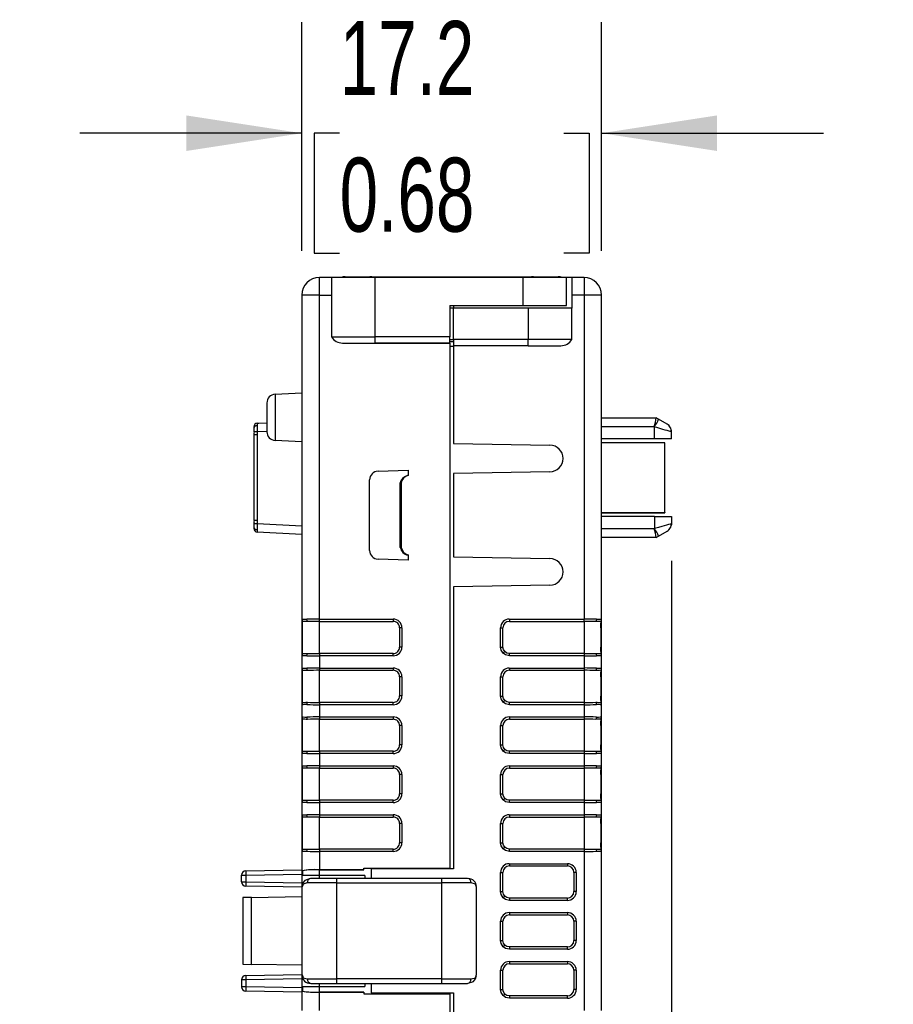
# Model space of a CAD drawing. Header units: millimetres. Extents: x 0 to 559, y 0 to 432.
# Tile 7 of 22: x 137 to 187, y 301 to 358. Entities that reach past the tile are written whole.
import ezdxf

# ---------------------------------------------------------------- set-up
doc = ezdxf.new("R2010")
doc.units = ezdxf.units.MM
doc.header["$LTSCALE"] = 2
doc.layers.add('DIMENSIONS', color=140, linetype='Continuous', lineweight=25)
doc.styles.add('SLDTEXTSTYLE0', font='TXT', dxfattribs={"width": 0.7})
doc.dimstyles.new('SLDDIMSTYLE0', dxfattribs={"dimtxt": 4.316016, "dimasz": 6.604, "dimexe": 0, "dimexo": 0.0625, "dimgap": 1.079004, "dimtad": 0, "dimtih": 1, "dimtoh": 1, "dimdec": 1, "dimrnd": 1e-09, "dimzin": 12, "dimdsep": 46, "dimtxsty": 'SLDTEXTSTYLE0', "dimsah": 1, "dimcen": 0.09, "dimadec": 0, "dimazin": 3, "dimtfac": 1, "dimtdec": 1, "dimtmove": 0, "dimatfit": 0, "dimfxl": 0, "dimfrac": 2, "dimtolj": 1, "dimtzin": 12, "dimarcsym": 0})

# ---------------------------------------------------------------- blocks, each defined once
blk = doc.blocks.new('_D_4')
at = {"layer": 'DIMENSIONS'}
for p, q in [((153.14, 344.632), (153.14, 357.706)), ((170.29, 344.632), (170.29, 357.706)), ((153.14, 351.356), (140.44, 351.356)), ((155.302, 351.356), (153.853, 351.356)), ((153.853, 351.356), (153.853, 344.496)), ((168.128, 351.356), (169.577, 351.356)), ((169.577, 351.356), (169.577, 344.496)), ((170.29, 351.356), (182.99, 351.356)), ((153.853, 344.496), (155.302, 344.496)), ((169.577, 344.496), (168.128, 344.496))]:
    blk.add_line(p, q, dxfattribs=at)
for points in [[(153.14, 351.356), (146.536, 352.372), (146.536, 350.34)], [(170.29, 351.356), (176.894, 350.34), (176.894, 352.372)]]:
    blk.add_solid(points, dxfattribs=at)
at = {"layer": 'DIMENSIONS', "char_height": 4.2333, "attachment_point": 1, "style": 'SLDTEXTSTYLE0'}
for s, insert in [('17.2', (155.302, 357.779)), ('0.68', (155.302, 349.953))]:
    blk.add_mtext(s, dxfattribs=dict(at, insert=insert))
blk = doc.blocks.new('_D_5')
at = {"layer": 'DIMENSIONS'}
for p, q in [((174.29, 326.875), (174.29, 246.048)), ((149.69, 299.957), (149.69, 246.048)), ((149.69, 252.398), (136.99, 252.398)), ((155.577, 252.398), (154.128, 252.398)), ((154.128, 252.398), (154.128, 245.538)), ((168.403, 252.398), (169.852, 252.398)), ((169.852, 252.398), (169.852, 245.538)), ((174.29, 252.398), (186.99, 252.398)), ((154.128, 245.538), (155.577, 245.538)), ((169.852, 245.538), (168.403, 245.538))]:
    blk.add_line(p, q, dxfattribs=at)
for points in [[(149.69, 252.398), (143.086, 253.414), (143.086, 251.382)], [(174.29, 252.398), (180.894, 251.382), (180.894, 253.414)]]:
    blk.add_solid(points, dxfattribs=at)
at = {"layer": 'DIMENSIONS', "char_height": 4.2333, "attachment_point": 1, "style": 'SLDTEXTSTYLE0'}
for s, insert in [('24.6', (155.577, 258.821)), ('0.97', (155.577, 250.995))]:
    blk.add_mtext(s, dxfattribs=dict(at, insert=insert))

msp = doc.modelspace()

# ---------------------------------------------------------------- linework, layer by layer
for p, q in [((154.14, 342.092), (154.14, 343.092)), ((154.84, 343.092), (154.14, 343.092)), ((154.84, 343.092), (154.84, 339.692)), ((157.34, 343.092), (154.84, 343.092)), ((155.615, 343.142), (157.14, 343.142)), ((157.14, 343.142), (166.29, 343.142)), ((157.14, 343.142), (157.14, 343.092)), ((157.34, 339.692), (157.34, 343.092)), ((165.79, 343.092), (157.34, 343.092)), ((165.79, 343.092), (165.79, 341.492)), ((168.29, 343.092), (165.79, 343.092)), ((166.29, 343.142), (167.815, 343.142)), ((166.29, 343.092), (166.29, 343.142)), ((168.29, 341.492), (168.29, 343.092)), ((168.59, 343.092), (168.29, 343.092)), ((169.29, 343.092), (168.59, 343.092)), ((168.59, 343.092), (168.59, 342.092)), ((169.29, 343.092), (169.29, 342.092)), ((153.14, 342.092), (153.14, 323.542)), ((154.14, 342.092), (153.14, 342.092)), ((154.14, 323.542), (154.14, 342.092)), ((154.14, 342.092), (154.84, 342.092)), ((168.59, 342.092), (168.59, 341.342)), ((169.29, 342.092), (168.59, 342.092)), ((169.29, 342.092), (169.29, 323.542)), ((170.29, 342.092), (169.29, 342.092)), ((170.29, 323.542), (170.29, 342.092)), ((161.615, 341.492), (165.79, 341.492)), ((161.615, 341.492), (161.615, 339.692)), ((161.815, 341.342), (161.615, 341.342)), ((161.815, 341.492), (161.815, 341.342)), ((161.815, 339.542), (161.815, 341.342)), ((166.09, 341.342), (161.815, 341.342)), ((165.79, 341.492), (168.29, 341.492)), ((166.09, 341.342), (166.09, 339.542)), ((168.59, 341.342), (166.09, 341.342)), ((168.59, 339.542), (168.59, 341.342)), ((154.84, 339.692), (157.34, 339.692)), ((155.465, 339.342), (157.34, 339.342)), ((161.615, 339.692), (157.34, 339.692)), ((157.34, 339.342), (157.34, 339.692)), ((157.34, 339.342), (161.615, 339.342)), ((161.615, 339.342), (157.34, 339.342)), ((161.615, 339.342), (161.615, 339.692)), ((161.615, 339.542), (161.815, 339.542)), ((161.615, 339.442), (161.815, 339.442)), ((161.615, 339.342), (161.615, 309.292)), ((166.09, 339.542), (161.815, 339.542)), ((161.815, 339.542), (161.815, 339.192)), ((168.59, 339.542), (166.09, 339.542)), ((166.09, 339.192), (166.09, 339.542)), ((161.815, 339.151), (161.615, 339.151)), ((166.09, 339.192), (161.815, 339.192)), ((161.815, 339.192), (161.815, 333.601)), ((166.09, 339.192), (167.965, 339.192)), ((151.614, 336.412), (153.14, 336.492)), ((151.614, 336.412), (151.614, 333.772)), ((151.14, 335.912), (151.14, 334.271)), ((170.29, 335.065), (173.424, 335.065)), ((173.557, 334.987), (173.424, 335.064)), ((174.04, 334.709), (173.557, 334.987)), ((150.39, 334.556), (150.39, 334.468)), ((150.39, 334.556), (150.39, 334.528)), ((150.39, 334.468), (150.39, 334.256)), ((150.39, 334.423), (150.39, 334.256)), ((150.403, 334.256), (150.39, 334.256)), ((150.58, 334.755), (151.14, 334.785)), ((151.14, 334.285), (150.58, 334.256)), ((150.58, 334.256), (150.586, 334.098)), ((150.586, 334.756), (150.682, 334.761)), ((170.29, 334.565), (173.307, 334.565)), ((173.307, 334.565), (173.325, 334.554)), ((173.325, 333.865), (173.325, 334.554)), ((174.255, 334.286), (174.29, 334.276)), ((174.29, 333.865), (174.29, 334.276)), ((150.397, 334.098), (150.397, 329.181)), ((150.586, 334.098), (150.397, 334.098)), ((150.586, 334.098), (150.586, 329.181)), ((153.14, 333.692), (151.614, 333.772)), ((173.325, 333.865), (170.29, 333.865)), ((174.29, 333.865), (173.325, 333.865)), ((161.815, 333.601), (167.34, 333.505)), ((173.92, 333.633), (170.29, 333.633)), ((173.92, 329.646), (173.92, 333.633)), ((157.498, 332.008), (159.215, 332.068)), ((159.215, 332.068), (159.215, 331.755)), ((167.34, 331.978), (161.815, 331.882)), ((157.015, 327.474), (157.015, 331.509)), ((161.815, 331.882), (161.815, 327.101)), ((158.774, 331.334), (158.829, 331.335)), ((158.774, 327.649), (158.774, 331.334)), ((158.829, 331.335), (158.829, 327.648)), ((150.586, 329.181), (150.397, 329.181)), ((150.586, 329.181), (150.58, 329.023)), ((170.29, 329.646), (173.92, 329.646)), ((170.29, 329.633), (173.92, 329.633)), ((173.325, 329.415), (170.29, 329.415)), ((173.325, 329.415), (173.325, 328.725)), ((173.325, 329.415), (174.29, 329.415)), ((173.92, 329.646), (173.92, 329.633)), ((174.29, 329.415), (174.29, 329.003)), ((150.4, 329.073), (150.39, 329.023)), ((150.39, 329.023), (150.39, 328.811)), ((150.39, 329.023), (150.39, 328.838)), ((150.39, 328.838), (150.39, 328.723)), ((150.39, 328.811), (150.39, 328.723)), ((150.58, 329.023), (153.14, 328.889)), ((173.307, 328.715), (170.29, 328.715)), ((173.307, 328.715), (173.325, 328.725)), ((153.14, 328.39), (150.58, 328.524)), ((173.424, 328.215), (170.29, 328.215)), ((173.424, 328.215), (173.557, 328.292)), ((173.557, 328.292), (174.04, 328.57)), ((158.829, 327.648), (158.774, 327.649)), ((159.215, 326.915), (157.498, 326.975)), ((159.215, 327.228), (159.215, 326.915)), ((161.815, 327.101), (167.34, 327.005)), ((167.34, 325.478), (161.815, 325.382)), ((161.815, 325.382), (161.815, 309.242)), ((153.14, 323.542), (153.14, 323.043)), ((154.14, 323.542), (158.365, 323.542)), ((158.365, 323.542), (158.365, 323.41)), ((165.014, 323.542), (169.29, 323.542)), ((165.014, 323.542), (165.014, 323.41)), ((169.29, 323.41), (169.29, 323.542)), ((170.29, 323.043), (170.29, 323.542)), ((153.178, 323.043), (153.14, 323.043)), ((153.14, 323.043), (153.14, 321.94)), ((153.178, 321.573), (153.178, 323.41)), ((154.14, 323.41), (158.365, 323.41)), ((154.14, 321.573), (154.14, 323.41)), ((158.865, 323.042), (158.732, 323.042)), ((158.732, 323.042), (158.732, 321.941)), ((158.865, 323.042), (158.865, 321.941)), ((164.514, 321.94), (164.514, 323.043)), ((164.514, 323.043), (164.647, 323.043)), ((164.647, 321.94), (164.647, 323.043)), ((165.014, 323.41), (169.29, 323.41)), ((169.29, 323.41), (169.29, 321.573)), ((170.252, 323.41), (170.252, 321.573)), ((170.252, 323.043), (170.252, 323.302)), ((170.252, 323.043), (170.29, 323.043)), ((170.29, 321.94), (170.29, 323.043)), ((153.178, 321.94), (153.14, 321.94)), ((153.14, 321.94), (153.14, 321.441)), ((158.865, 321.941), (158.732, 321.941)), ((164.514, 321.94), (164.647, 321.94)), ((170.252, 321.94), (170.29, 321.94)), ((170.252, 321.681), (170.252, 321.94)), ((170.29, 321.441), (170.29, 321.94)), ((153.14, 321.441), (153.14, 320.742)), ((154.14, 321.573), (154.14, 321.441)), ((158.365, 321.573), (154.14, 321.573)), ((154.14, 321.441), (154.14, 320.742)), ((158.365, 321.441), (154.14, 321.441)), ((158.365, 321.441), (158.365, 321.573)), ((164.661, 321.587), (164.754, 321.681)), ((165.014, 321.441), (165.014, 321.573)), ((169.29, 321.573), (165.014, 321.573)), ((169.29, 321.441), (165.014, 321.441)), ((169.29, 321.441), (169.29, 320.742)), ((170.29, 320.742), (170.29, 321.441)), ((153.14, 320.742), (153.14, 320.243)), ((154.14, 320.742), (158.365, 320.742)), ((154.14, 320.742), (154.14, 320.61)), ((158.365, 320.742), (158.365, 320.61)), ((165.014, 320.742), (169.29, 320.742)), ((165.014, 320.742), (165.014, 320.61)), ((169.29, 320.742), (169.29, 320.61)), ((170.29, 320.243), (170.29, 320.742)), ((153.178, 320.243), (153.14, 320.243)), ((153.14, 320.243), (153.14, 319.14)), ((153.178, 318.773), (153.178, 320.61)), ((154.14, 320.61), (158.365, 320.61)), ((154.14, 318.773), (154.14, 320.61)), ((158.865, 320.242), (158.732, 320.242)), ((158.732, 320.242), (158.732, 319.141)), ((158.865, 320.242), (158.865, 319.141)), ((164.514, 319.14), (164.514, 320.243)), ((164.514, 320.243), (164.647, 320.243)), ((164.647, 319.14), (164.647, 320.243)), ((165.014, 320.61), (169.29, 320.61)), ((169.29, 320.61), (169.29, 318.773)), ((170.252, 320.61), (170.252, 318.773)), ((170.252, 320.243), (170.252, 320.502)), ((170.252, 320.243), (170.29, 320.243)), ((170.29, 319.14), (170.29, 320.243)), ((153.178, 319.14), (153.14, 319.14)), ((153.14, 319.14), (153.14, 318.641)), ((158.865, 319.141), (158.732, 319.141)), ((164.514, 319.14), (164.647, 319.14)), ((170.252, 319.14), (170.29, 319.14)), ((170.252, 318.881), (170.252, 319.14)), ((170.29, 318.641), (170.29, 319.14)), ((153.14, 318.641), (153.14, 317.942)), ((154.14, 318.773), (154.14, 318.641)), ((158.365, 318.773), (154.14, 318.773)), ((154.14, 318.641), (154.14, 317.942)), ((158.365, 318.641), (154.14, 318.641)), ((158.365, 318.641), (158.365, 318.773)), ((164.661, 318.787), (164.754, 318.881)), ((165.014, 318.641), (165.014, 318.773)), ((169.29, 318.773), (165.014, 318.773)), ((169.29, 318.641), (165.014, 318.641)), ((169.29, 318.641), (169.29, 317.942)), ((170.29, 317.942), (170.29, 318.641)), ((153.14, 317.942), (153.14, 317.443)), ((154.14, 317.942), (158.365, 317.942)), ((154.14, 317.942), (154.14, 317.81)), ((158.365, 317.942), (158.365, 317.81)), ((165.014, 317.942), (169.29, 317.942)), ((165.014, 317.942), (165.014, 317.81)), ((169.29, 317.942), (169.29, 317.81)), ((170.29, 317.443), (170.29, 317.942)), ((153.178, 317.443), (153.14, 317.443)), ((153.14, 317.443), (153.14, 316.34)), ((153.178, 315.973), (153.178, 317.81)), ((154.14, 317.81), (158.365, 317.81)), ((154.14, 315.973), (154.14, 317.81)), ((158.865, 317.442), (158.732, 317.442)), ((158.732, 317.442), (158.732, 316.341)), ((158.865, 317.442), (158.865, 316.341)), ((164.514, 316.34), (164.514, 317.443)), ((164.514, 317.443), (164.647, 317.443)), ((164.647, 316.34), (164.647, 317.443)), ((165.014, 317.81), (169.29, 317.81)), ((169.29, 317.81), (169.29, 315.973)), ((170.252, 317.81), (170.252, 315.973)), ((170.252, 317.443), (170.252, 317.702)), ((170.252, 317.443), (170.29, 317.443)), ((170.29, 316.34), (170.29, 317.443)), ((153.178, 316.34), (153.14, 316.34)), ((153.14, 316.34), (153.14, 315.841)), ((158.865, 316.341), (158.732, 316.341)), ((164.514, 316.34), (164.647, 316.34)), ((170.252, 316.34), (170.29, 316.34)), ((170.252, 316.081), (170.252, 316.34)), ((170.29, 315.841), (170.29, 316.34)), ((153.14, 315.841), (153.14, 315.142)), ((154.14, 315.973), (154.14, 315.841)), ((158.365, 315.973), (154.14, 315.973)), ((154.14, 315.841), (154.14, 315.142)), ((158.365, 315.841), (154.14, 315.841)), ((158.365, 315.841), (158.365, 315.973)), ((164.661, 315.987), (164.754, 316.081)), ((165.014, 315.841), (165.014, 315.973)), ((169.29, 315.973), (165.014, 315.973)), ((169.29, 315.841), (165.014, 315.841)), ((169.29, 315.841), (169.29, 315.142)), ((170.29, 315.142), (170.29, 315.841)), ((153.14, 315.142), (153.14, 314.643)), ((154.14, 315.142), (158.365, 315.142)), ((154.14, 315.142), (154.14, 315.01)), ((158.365, 315.142), (158.365, 315.01)), ((165.014, 315.142), (169.29, 315.142)), ((165.014, 315.142), (165.014, 315.01)), ((169.29, 315.142), (169.29, 315.01)), ((170.29, 314.643), (170.29, 315.142)), ((153.178, 314.643), (153.14, 314.643)), ((153.14, 314.643), (153.14, 313.54)), ((153.178, 313.173), (153.178, 315.01)), ((154.14, 315.01), (158.365, 315.01)), ((154.14, 313.173), (154.14, 315.01)), ((158.865, 314.642), (158.732, 314.642)), ((158.732, 314.642), (158.732, 313.541)), ((158.865, 314.642), (158.865, 313.541)), ((164.514, 313.54), (164.514, 314.643)), ((164.514, 314.643), (164.647, 314.643)), ((164.647, 313.54), (164.647, 314.643)), ((165.014, 315.01), (169.29, 315.01)), ((169.29, 315.01), (169.29, 313.173)), ((170.252, 315.01), (170.252, 313.173)), ((170.252, 314.643), (170.252, 314.902)), ((170.252, 314.643), (170.29, 314.643)), ((170.29, 313.54), (170.29, 314.643)), ((153.178, 313.54), (153.14, 313.54)), ((153.14, 313.54), (153.14, 313.041)), ((158.865, 313.541), (158.732, 313.541)), ((164.514, 313.54), (164.647, 313.54)), ((170.252, 313.54), (170.29, 313.54)), ((170.252, 313.281), (170.252, 313.54)), ((170.29, 313.041), (170.29, 313.54)), ((153.14, 313.041), (153.14, 312.342)), ((154.14, 313.173), (154.14, 313.041)), ((158.365, 313.173), (154.14, 313.173)), ((154.14, 313.041), (154.14, 312.342)), ((158.365, 313.041), (154.14, 313.041)), ((158.365, 313.041), (158.365, 313.173)), ((164.661, 313.187), (164.754, 313.281)), ((165.014, 313.041), (165.014, 313.173)), ((169.29, 313.173), (165.014, 313.173)), ((169.29, 313.041), (165.014, 313.041)), ((169.29, 313.041), (169.29, 312.342)), ((170.29, 312.342), (170.29, 313.041)), ((153.14, 312.342), (153.14, 311.843)), ((154.14, 312.342), (158.365, 312.342)), ((154.14, 312.342), (154.14, 312.21)), ((158.365, 312.342), (158.365, 312.21)), ((165.014, 312.342), (169.29, 312.342)), ((165.014, 312.342), (165.014, 312.21)), ((169.29, 312.342), (169.29, 312.21)), ((170.29, 311.843), (170.29, 312.342)), ((153.178, 311.843), (153.14, 311.843)), ((153.14, 311.843), (153.14, 310.74)), ((153.178, 310.373), (153.178, 312.21)), ((154.14, 312.21), (158.365, 312.21)), ((154.14, 310.373), (154.14, 312.21)), ((158.865, 311.842), (158.732, 311.842)), ((158.732, 311.842), (158.732, 310.741)), ((158.865, 311.842), (158.865, 310.741)), ((164.514, 310.74), (164.514, 311.843)), ((164.514, 311.843), (164.647, 311.843)), ((164.647, 310.74), (164.647, 311.843)), ((165.014, 312.21), (169.29, 312.21)), ((169.29, 312.21), (169.29, 310.373)), ((170.252, 312.21), (170.252, 310.373)), ((170.252, 311.843), (170.252, 312.102)), ((170.252, 311.843), (170.29, 311.843)), ((170.29, 310.74), (170.29, 311.843)), ((153.178, 310.74), (153.14, 310.74)), ((153.14, 310.74), (153.14, 310.241)), ((158.865, 310.741), (158.732, 310.741)), ((164.514, 310.74), (164.647, 310.74)), ((170.252, 310.74), (170.29, 310.74)), ((170.252, 310.481), (170.252, 310.74)), ((170.29, 310.241), (170.29, 310.74)), ((153.14, 310.241), (153.14, 309.139)), ((154.14, 310.373), (154.14, 310.241)), ((158.365, 310.373), (154.14, 310.373)), ((154.14, 310.241), (154.14, 309.192)), ((158.365, 310.241), (154.14, 310.241)), ((158.365, 310.241), (158.365, 310.373)), ((164.661, 310.387), (164.754, 310.481)), ((165.014, 310.241), (165.014, 310.373)), ((169.29, 310.373), (165.014, 310.373)), ((169.29, 310.241), (165.014, 310.241)), ((169.29, 310.241), (169.29, 301.142)), ((170.29, 301.142), (170.29, 310.241)), ((165.014, 309.542), (168.34, 309.542)), ((165.014, 309.542), (165.014, 309.41)), ((168.34, 309.542), (168.34, 309.41)), ((149.69, 308.497), (149.69, 308.886)), ((149.69, 308.886), (149.936, 308.886)), ((149.936, 309.136), (153.14, 309.192)), ((149.936, 308.886), (153.14, 308.942)), ((149.936, 308.886), (149.936, 308.497)), ((153.14, 309.139), (153.14, 309.115)), ((153.14, 309.115), (153.178, 309.115)), ((153.14, 309.115), (153.14, 308.865)), ((153.178, 309.139), (153.178, 308.867)), ((156.69, 309.192), (154.14, 309.192)), ((154.14, 309.19), (156.69, 309.19)), ((154.14, 308.867), (154.14, 309.19)), ((156.69, 309.192), (156.69, 309.292)), ((156.69, 309.292), (161.615, 309.292)), ((156.69, 309.19), (156.69, 309.192)), ((157.115, 309.242), (157.115, 308.692)), ((161.815, 309.242), (157.115, 309.242)), ((164.514, 307.94), (164.514, 309.043)), ((164.514, 309.043), (164.647, 309.043)), ((164.647, 307.94), (164.647, 309.043)), ((165.014, 309.41), (168.34, 309.41)), ((168.84, 309.042), (168.707, 309.042)), ((168.707, 309.042), (168.707, 307.941)), ((168.84, 309.042), (168.84, 307.941)), ((149.69, 308.497), (149.936, 308.497)), ((149.936, 308.497), (153.14, 308.441)), ((154.14, 308.867), (153.14, 308.867)), ((153.14, 308.867), (153.14, 308.17)), ((155.14, 308.442), (153.45, 308.442)), ((155.14, 308.692), (153.662, 308.692)), ((156.74, 308.867), (154.14, 308.867)), ((154.14, 308.692), (154.14, 308.867)), ((155.14, 308.442), (155.14, 308.692)), ((161.14, 308.692), (155.14, 308.692)), ((155.14, 302.942), (155.14, 308.442)), ((155.14, 308.442), (161.14, 308.442)), ((156.74, 308.867), (156.74, 308.692)), ((161.14, 308.692), (161.14, 308.442)), ((162.618, 308.692), (161.14, 308.692)), ((162.83, 308.442), (161.14, 308.442)), ((161.14, 308.442), (161.14, 302.942)), ((153.14, 308.192), (149.936, 308.247)), ((153.168, 308.253), (153.14, 308.17)), ((153.14, 308.17), (153.14, 303.213)), ((163.14, 308.17), (163.112, 308.251)), ((163.14, 303.213), (163.14, 308.17)), ((164.514, 307.94), (164.647, 307.94)), ((168.84, 307.941), (168.707, 307.941)), ((150.26, 307.61), (149.76, 307.601)), ((149.76, 307.601), (149.76, 303.782)), ((150.26, 307.61), (153.14, 307.66)), ((150.26, 303.773), (150.26, 307.61)), ((164.661, 307.587), (164.754, 307.681)), ((165.014, 307.573), (165.014, 307.441)), ((168.34, 307.573), (165.014, 307.573)), ((168.34, 307.441), (165.014, 307.441)), ((168.34, 307.441), (168.34, 307.573)), ((165.014, 306.742), (168.34, 306.742)), ((165.014, 306.742), (165.014, 306.61)), ((168.34, 306.742), (168.34, 306.61)), ((164.514, 305.14), (164.514, 306.243)), ((164.514, 306.243), (164.647, 306.243)), ((164.647, 305.14), (164.647, 306.243)), ((165.014, 306.61), (168.34, 306.61)), ((168.84, 306.242), (168.707, 306.242)), ((168.707, 306.242), (168.707, 305.141)), ((168.84, 306.242), (168.84, 305.141)), ((164.514, 305.14), (164.647, 305.14)), ((168.84, 305.141), (168.707, 305.141)), ((164.661, 304.787), (164.754, 304.881)), ((165.014, 304.773), (165.014, 304.641)), ((168.34, 304.773), (165.014, 304.773)), ((168.34, 304.641), (165.014, 304.641)), ((168.34, 304.641), (168.34, 304.773)), ((165.014, 303.942), (168.34, 303.942)), ((165.014, 303.942), (165.014, 303.81)), ((165.014, 303.81), (168.34, 303.81)), ((168.34, 303.942), (168.34, 303.81)), ((149.76, 303.782), (150.26, 303.773)), ((153.14, 303.723), (150.26, 303.773)), ((164.514, 302.34), (164.514, 303.443)), ((164.514, 303.443), (164.647, 303.443)), ((164.647, 302.34), (164.647, 303.443)), ((168.84, 303.442), (168.707, 303.442)), ((168.707, 303.442), (168.707, 302.341)), ((168.84, 303.442), (168.84, 302.341)), ((149.69, 302.886), (149.69, 302.497)), ((149.936, 302.886), (149.69, 302.886)), ((149.936, 303.136), (153.14, 303.192)), ((153.14, 302.942), (149.936, 302.886)), ((149.936, 302.886), (149.936, 302.497)), ((153.14, 303.213), (153.168, 303.132)), ((153.14, 303.213), (153.14, 302.517)), ((153.45, 302.942), (155.14, 302.942)), ((153.662, 302.692), (155.14, 302.692)), ((154.14, 302.517), (154.14, 302.692)), ((155.14, 302.692), (155.14, 302.942)), ((161.14, 302.942), (155.14, 302.942)), ((155.14, 302.692), (161.14, 302.692)), ((156.74, 302.692), (156.74, 302.517)), ((157.115, 302.692), (157.115, 302.142)), ((161.14, 302.942), (162.83, 302.942)), ((161.14, 302.942), (161.14, 302.692)), ((161.14, 302.692), (162.618, 302.692)), ((163.112, 303.13), (163.14, 303.213)), ((149.936, 302.497), (149.69, 302.497)), ((153.14, 302.441), (149.936, 302.497)), ((153.14, 302.192), (149.936, 302.247)), ((153.14, 302.518), (153.14, 302.268)), ((153.14, 302.517), (154.14, 302.517)), ((153.14, 302.268), (153.14, 302.244)), ((153.178, 302.268), (153.14, 302.268)), ((153.14, 302.244), (153.14, 301.142)), ((153.178, 302.517), (153.178, 302.244)), ((154.14, 302.517), (156.74, 302.517)), ((154.14, 302.194), (154.14, 302.517)), ((156.69, 302.194), (154.14, 302.194)), ((154.14, 301.142), (154.14, 302.192)), ((154.14, 302.192), (156.69, 302.192)), ((156.69, 302.192), (156.69, 302.194)), ((156.69, 302.192), (156.69, 302.092)), ((157.115, 302.142), (161.815, 302.142)), ((161.815, 302.142), (161.815, 289.601)), ((164.514, 302.34), (164.647, 302.34)), ((168.84, 302.341), (168.707, 302.341)), ((156.69, 302.092), (161.615, 302.092)), ((161.615, 302.092), (161.615, 280.582)), ((164.661, 301.987), (164.754, 302.081)), ((165.014, 301.973), (165.014, 301.841)), ((168.34, 301.973), (165.014, 301.973)), ((168.34, 301.841), (165.014, 301.841)), ((168.34, 301.841), (168.34, 301.973))]:
    msp.add_line(p, q)
at = {"flags": 128}
for points in [[(150.58, 334.256), (150.509, 334.256), (150.445, 334.256), (150.403, 334.256)], [(174.29, 334.276), (174.286, 334.341), (174.281, 334.37)], [(159.215, 331.774), (159.025, 331.688), (158.893, 331.587), (158.804, 331.463), (158.782, 331.398), (158.774, 331.334)], [(150.39, 329.023), (150.403, 329.023), (150.445, 329.023), (150.509, 329.023), (150.58, 329.023)], [(174.29, 329.003), (174.221, 328.983), (174.133, 328.958), (174.009, 328.922), (173.747, 328.845), (173.555, 328.791), (173.325, 328.725)], [(174.29, 329.003), (174.286, 328.938), (174.281, 328.909)], [(153.14, 323.542), (153.212, 323.54), (153.304, 323.538), (153.433, 323.535)], [(153.46, 323.402), (153.439, 323.468), (153.433, 323.535)], [(154.14, 323.41), (154.14, 323.425), (154.14, 323.44), (154.14, 323.457), (154.14, 323.473), (154.14, 323.49), (154.14, 323.507), (154.14, 323.525), (154.14, 323.542)], [(169.997, 323.535), (169.991, 323.468), (169.971, 323.402)], [(169.997, 323.535), (170.126, 323.538), (170.218, 323.54), (170.29, 323.542)], [(164.661, 321.587), (164.544, 321.77), (164.514, 321.94)], [(164.754, 321.681), (164.675, 321.8), (164.647, 321.94)], [(153.433, 321.448), (153.304, 321.445), (153.212, 321.443), (153.14, 321.441)], [(153.433, 321.448), (153.439, 321.515), (153.46, 321.581)], [(165.014, 321.441), (164.802, 321.488), (164.661, 321.587)], [(165.014, 321.573), (164.874, 321.601), (164.754, 321.681)], [(169.29, 321.573), (169.29, 321.558), (169.29, 321.543), (169.29, 321.526), (169.29, 321.51), (169.29, 321.493), (169.29, 321.476), (169.29, 321.458), (169.29, 321.441)], [(169.97, 321.581), (169.991, 321.515), (169.997, 321.448)], [(170.29, 321.441), (170.218, 321.443), (170.126, 321.445), (169.997, 321.448)], [(153.14, 320.742), (153.212, 320.74), (153.304, 320.738), (153.433, 320.735)], [(153.46, 320.602), (153.439, 320.668), (153.433, 320.735)], [(169.997, 320.735), (169.991, 320.668), (169.971, 320.602)], [(169.997, 320.735), (170.126, 320.738), (170.218, 320.74), (170.29, 320.742)], [(164.661, 318.787), (164.544, 318.97), (164.514, 319.14)], [(164.754, 318.881), (164.675, 319), (164.647, 319.14)], [(153.433, 318.648), (153.304, 318.645), (153.212, 318.643), (153.14, 318.641)], [(153.433, 318.648), (153.439, 318.715), (153.46, 318.781)], [(165.014, 318.641), (164.802, 318.688), (164.661, 318.787)], [(165.014, 318.773), (164.874, 318.801), (164.754, 318.881)], [(169.29, 318.773), (169.29, 318.758), (169.29, 318.743), (169.29, 318.726), (169.29, 318.71), (169.29, 318.693), (169.29, 318.676), (169.29, 318.658), (169.29, 318.641)], [(169.97, 318.781), (169.991, 318.715), (169.997, 318.648)], [(170.29, 318.641), (170.218, 318.643), (170.126, 318.645), (169.997, 318.648)], [(153.14, 317.942), (153.212, 317.94), (153.304, 317.938), (153.433, 317.935)], [(153.46, 317.802), (153.439, 317.868), (153.433, 317.935)], [(169.997, 317.935), (169.991, 317.868), (169.971, 317.802)], [(169.997, 317.935), (170.126, 317.938), (170.218, 317.94), (170.29, 317.942)], [(164.661, 315.987), (164.544, 316.17), (164.514, 316.34)], [(164.754, 316.081), (164.675, 316.2), (164.647, 316.34)], [(153.433, 315.848), (153.304, 315.845), (153.212, 315.843), (153.14, 315.841)], [(153.433, 315.848), (153.439, 315.915), (153.46, 315.981)], [(165.014, 315.841), (164.802, 315.888), (164.661, 315.987)], [(165.014, 315.973), (164.874, 316.001), (164.754, 316.081)], [(169.29, 315.973), (169.29, 315.958), (169.29, 315.943), (169.29, 315.926), (169.29, 315.91), (169.29, 315.893), (169.29, 315.876), (169.29, 315.858), (169.29, 315.841)], [(169.97, 315.981), (169.991, 315.915), (169.997, 315.848)], [(170.29, 315.841), (170.218, 315.843), (170.126, 315.845), (169.997, 315.848)], [(153.14, 315.142), (153.212, 315.14), (153.304, 315.138), (153.433, 315.135)], [(153.46, 315.002), (153.439, 315.068), (153.433, 315.135)], [(169.997, 315.135), (169.991, 315.068), (169.971, 315.002)], [(169.997, 315.135), (170.126, 315.138), (170.218, 315.14), (170.29, 315.142)], [(164.661, 313.187), (164.544, 313.37), (164.514, 313.54)], [(164.754, 313.281), (164.675, 313.4), (164.647, 313.54)], [(153.433, 313.048), (153.304, 313.045), (153.212, 313.043), (153.14, 313.041)], [(153.433, 313.048), (153.439, 313.115), (153.46, 313.181)], [(165.014, 313.041), (164.802, 313.088), (164.661, 313.187)], [(165.014, 313.173), (164.874, 313.201), (164.754, 313.281)], [(169.29, 313.173), (169.29, 313.158), (169.29, 313.143), (169.29, 313.126), (169.29, 313.11), (169.29, 313.093), (169.29, 313.076), (169.29, 313.058), (169.29, 313.041)], [(169.97, 313.181), (169.991, 313.115), (169.997, 313.048)], [(170.29, 313.041), (170.218, 313.043), (170.126, 313.045), (169.997, 313.048)], [(153.14, 312.342), (153.212, 312.34), (153.304, 312.338), (153.433, 312.335)], [(153.46, 312.202), (153.439, 312.268), (153.433, 312.335)], [(169.997, 312.335), (169.991, 312.268), (169.971, 312.202)], [(169.997, 312.335), (170.126, 312.338), (170.218, 312.34), (170.29, 312.342)], [(164.661, 310.387), (164.544, 310.57), (164.514, 310.74)], [(164.754, 310.481), (164.675, 310.6), (164.647, 310.74)], [(153.433, 310.248), (153.304, 310.245), (153.212, 310.243), (153.14, 310.241)], [(153.433, 310.248), (153.439, 310.315), (153.46, 310.381)], [(165.014, 310.241), (164.802, 310.288), (164.661, 310.387)], [(165.014, 310.373), (164.874, 310.401), (164.754, 310.481)], [(169.29, 310.373), (169.29, 310.358), (169.29, 310.343), (169.29, 310.326), (169.29, 310.31), (169.29, 310.293), (169.29, 310.276), (169.29, 310.258), (169.29, 310.241)], [(169.97, 310.381), (169.991, 310.315), (169.997, 310.248)], [(170.29, 310.241), (170.218, 310.243), (170.126, 310.245), (169.997, 310.248)], [(153.623, 308.687), (153.313, 308.585), (153.194, 308.437), (153.144, 308.236)], [(153.45, 308.442), (153.209, 308.374), (153.168, 308.253)], [(163.112, 308.251), (163.071, 308.374), (162.83, 308.442)], [(164.661, 307.587), (164.544, 307.77), (164.514, 307.94)], [(164.754, 307.681), (164.675, 307.8), (164.647, 307.94)], [(165.014, 307.441), (164.802, 307.488), (164.661, 307.587)], [(165.014, 307.573), (164.874, 307.601), (164.754, 307.681)], [(164.661, 304.787), (164.544, 304.97), (164.514, 305.14)], [(164.754, 304.881), (164.675, 305), (164.647, 305.14)], [(165.014, 304.641), (164.802, 304.688), (164.661, 304.787)], [(165.014, 304.773), (164.874, 304.801), (164.754, 304.881)], [(153.168, 303.132), (153.209, 303.009), (153.45, 302.942)], [(162.657, 302.696), (162.967, 302.798), (163.086, 302.946), (163.136, 303.147)], [(162.83, 302.942), (163.071, 303.009), (163.112, 303.13)], [(164.661, 301.987), (164.544, 302.17), (164.514, 302.34)], [(164.754, 302.081), (164.675, 302.2), (164.647, 302.34)], [(165.014, 301.841), (164.802, 301.888), (164.661, 301.987)], [(165.014, 301.973), (164.874, 302.001), (164.754, 302.081)]]:
    msp.add_lwpolyline(points, dxfattribs=at)
for centre, radius, start, end in [((154.14, 342.092), 1, 90, 180), ((155.615, 342.642), 0.5, 90, 115.8419), ((157.14, 342.642), 0.5, 90, 115.8419), ((166.29, 342.642), 0.5, 64.1581, 90), ((167.815, 342.642), 0.5, 64.1581, 90), ((169.29, 342.092), 1, 0, 90), ((155.465, 340.075), 0.733, 211.5023, 270), ((167.965, 339.925), 0.733, 270, 328.4977), ((151.64, 335.912), 0.5, 93, 180), ((169.793, 335.648), 3.678, 342.8635, 350.8668), ((169.878, 336.684), 4.052, 328.2845, 335.2393), ((150.59, 334.556), 0.2, 93.0004, 180.0272), ((150.561, 334.436), 0.174, 85.1574, 169.4178), ((151.135, 334.164), 0.738, 172.8579, 185.1365), ((151.311, 334.661), 0.738, 172.6162, 184.0078), ((168.734, 334.655), 18.159, 180.1437, 181.2572), ((151.64, 334.271), 0.5, 180, 267), ((225.932, 515.15), 188.102, 253.75923, 254.05415), ((173.79, 334.276), 0.5, 25.6311, 60), ((173.852, 334.325), 0.422, 354.0371, 46.5309), ((167.327, 332.742), 0.763, 271, 89), ((157.515, 331.509), 0.5, 92, 180), ((159.314, 331.276), 0.489, 101.7279, 173.0486), ((151.136, 329.115), 0.738, 174.867, 187.1351), ((150.561, 328.843), 0.174, 190.5822, 274.8426), ((150.59, 328.723), 0.2, 179.9728, 266.9996), ((151.311, 328.619), 0.738, 175.9922, 187.3838), ((168.734, 328.625), 18.159, 178.7428, 179.8563), ((169.361, 327.53), 4.12, 9.5634, 16.7064), ((169.878, 326.595), 4.052, 24.7607, 31.7155), ((173.79, 329.003), 0.5, 300, 334.3689), ((173.852, 328.954), 0.422, 313.4691, 5.9629), ((157.515, 327.474), 0.5, 180, 268), ((159.305, 327.74), 0.539, 189.7488, 260.3602), ((159.331, 327.723), 0.508, 188.426, 256.7974), ((167.327, 326.242), 0.763, 271, 89), ((153.39, 323.542), 0.25, 180, 212.0484), ((154.089, 295.619), 27.924, 89.896, 91.3471), ((158.364, 323.041), 0.501, 0.0677, 89.8974), ((165.013, 323.043), 0.499, 89.8998, 180.1002), ((169.341, 295.619), 27.924, 88.6529, 90.104), ((170.04, 323.542), 0.25, 327.9516, 360), ((152.965, 310.452), 12.959, 87.8123, 89.058), ((154.046, 301.638), 21.772, 89.7527, 91.5431), ((158.366, 323.043), 0.367, 359.8364, 90.1161), ((165.015, 323.042), 0.368, 90.0927, 179.9073), ((169.412, 304.136), 19.274, 88.34, 90.3632), ((170.504, 309.062), 14.35, 91.0062, 92.1302), ((158.364, 321.942), 0.501, 270.0996, 359.9353), ((158.365, 321.94), 0.367, 269.9429, 0.1046), ((153.39, 321.441), 0.25, 147.9516, 180), ((152.926, 335.937), 14.366, 271.0069, 272.1296), ((154.089, 349.365), 27.924, 268.6529, 270.104), ((154.018, 340.852), 19.279, 268.3402, 270.3629), ((169.412, 340.852), 19.279, 269.6369, 271.6589), ((169.341, 349.365), 27.924, 269.896, 271.3471), ((170.509, 336.154), 14.583, 267.8817, 268.9887), ((170.04, 321.441), 0.25, 0, 32.0485), ((153.39, 320.742), 0.25, 180, 212.0484), ((154.089, 292.83), 27.912, 89.8957, 91.3474), ((158.364, 320.241), 0.501, 0.0677, 89.8974), ((165.013, 320.243), 0.499, 89.8998, 180.1002), ((169.341, 292.819), 27.924, 88.6529, 90.104), ((170.04, 320.742), 0.25, 327.9516, 360), ((152.965, 307.652), 12.959, 87.8123, 89.058), ((154.046, 298.838), 21.772, 89.7527, 91.5431), ((158.366, 320.243), 0.367, 359.8364, 90.1161), ((165.015, 320.242), 0.368, 90.0927, 179.9073), ((169.412, 301.336), 19.274, 88.34, 90.3632), ((170.504, 306.262), 14.35, 91.0062, 92.1302), ((158.364, 319.142), 0.501, 270.0996, 359.9353), ((158.365, 319.14), 0.367, 269.9429, 0.1046), ((153.39, 318.641), 0.25, 147.9516, 180), ((152.926, 333.137), 14.366, 271.0069, 272.1296), ((154.089, 346.565), 27.924, 268.6529, 270.104), ((154.018, 338.052), 19.279, 268.3402, 270.3629), ((169.412, 338.052), 19.279, 269.6369, 271.6589), ((169.341, 346.565), 27.924, 269.896, 271.3471), ((170.509, 333.354), 14.583, 267.8817, 268.9887), ((170.04, 318.641), 0.25, 0, 32.0485), ((153.39, 317.942), 0.25, 180, 212.0484), ((154.089, 290.03), 27.912, 89.8957, 91.3474), ((158.364, 317.441), 0.501, 0.0677, 89.8974), ((165.013, 317.443), 0.499, 89.8998, 180.1002), ((169.341, 290.019), 27.924, 88.6529, 90.104), ((170.04, 317.942), 0.25, 327.9516, 360), ((152.965, 304.852), 12.959, 87.8123, 89.058), ((154.046, 296.038), 21.772, 89.7527, 91.5431), ((158.366, 317.443), 0.367, 359.8364, 90.1161), ((165.015, 317.442), 0.368, 90.0927, 179.9073), ((169.412, 298.536), 19.274, 88.34, 90.3632), ((170.504, 303.462), 14.35, 91.0062, 92.1302), ((158.364, 316.342), 0.501, 270.0996, 359.9353), ((158.365, 316.34), 0.367, 269.9429, 0.1046), ((153.39, 315.841), 0.25, 147.9516, 180), ((152.926, 330.337), 14.366, 271.0069, 272.1296), ((154.089, 343.765), 27.924, 268.6529, 270.104), ((154.018, 335.252), 19.279, 268.3402, 270.3629), ((169.412, 335.252), 19.279, 269.6369, 271.6589), ((169.341, 343.765), 27.924, 269.896, 271.3471), ((170.509, 330.554), 14.583, 267.8817, 268.9887), ((170.04, 315.841), 0.25, 0, 32.0485), ((153.39, 315.142), 0.25, 180, 212.0484), ((154.089, 287.23), 27.912, 89.8957, 91.3474), ((158.364, 314.641), 0.501, 0.0677, 89.8974), ((165.013, 314.643), 0.499, 89.8998, 180.1002), ((169.341, 287.219), 27.924, 88.6529, 90.104), ((170.04, 315.142), 0.25, 327.9516, 0), ((152.965, 302.052), 12.959, 87.8123, 89.058), ((154.046, 293.238), 21.772, 89.7527, 91.5431), ((158.366, 314.643), 0.367, 359.8364, 90.1161), ((165.015, 314.642), 0.368, 90.0927, 179.9073), ((169.412, 295.736), 19.274, 88.34, 90.3632), ((170.504, 300.662), 14.35, 91.0062, 92.1302), ((158.364, 313.542), 0.501, 270.0996, 359.9353), ((158.365, 313.54), 0.367, 269.9429, 0.1046), ((153.39, 313.041), 0.25, 147.9516, 180), ((152.926, 327.537), 14.366, 271.0069, 272.1296), ((154.089, 340.965), 27.924, 268.6529, 270.104), ((154.018, 332.452), 19.279, 268.3402, 270.3629), ((169.412, 332.452), 19.279, 269.6369, 271.6589), ((169.341, 340.965), 27.924, 269.896, 271.3471), ((170.509, 327.754), 14.583, 267.8817, 268.9887), ((170.04, 313.041), 0.25, 0, 32.0485), ((153.39, 312.342), 0.25, 180, 212.0484), ((154.089, 284.43), 27.912, 89.8957, 91.3474), ((158.364, 311.841), 0.501, 0.0677, 89.8974), ((165.013, 311.843), 0.499, 89.8998, 180.1002), ((169.341, 284.419), 27.924, 88.6529, 90.104), ((170.04, 312.342), 0.25, 327.9516, 360), ((152.965, 299.252), 12.959, 87.8123, 89.058), ((154.046, 290.438), 21.772, 89.7527, 91.5431), ((158.366, 311.843), 0.367, 359.8364, 90.1161), ((165.015, 311.842), 0.368, 90.0927, 179.9073), ((169.412, 292.936), 19.274, 88.34, 90.3632), ((170.504, 297.862), 14.35, 91.0062, 92.1302), ((158.364, 310.742), 0.501, 270.0996, 359.9353), ((158.365, 310.74), 0.367, 269.9429, 0.1046), ((153.39, 310.241), 0.25, 147.9516, 180), ((152.926, 324.737), 14.366, 271.0069, 272.1296), ((154.089, 338.165), 27.924, 268.6529, 270.104), ((154.018, 329.652), 19.279, 268.3402, 270.3629), ((169.412, 329.652), 19.279, 269.6369, 271.6589), ((169.341, 338.165), 27.924, 269.896, 271.3471), ((170.509, 324.954), 14.583, 267.8817, 268.9887), ((170.04, 310.241), 0.25, 0, 32.0485), ((165.013, 309.043), 0.499, 89.8998, 180.1002), ((168.339, 309.041), 0.501, 0.0677, 89.8974), ((149.94, 308.886), 0.25, 91, 180), ((153.518, 309.011), 3.584, 178.0016, 181.9984), ((153.877, 304.644), 4.555, 86.6899, 99.3101), ((153.887, 304.815), 4.382, 86.6903, 99.3097), ((165.015, 309.042), 0.368, 90.0927, 179.9073), ((168.339, 309.041), 0.368, 0.0846, 89.8678), ((149.94, 308.497), 0.25, 180, 269), ((153.518, 308.372), 3.584, 178.0016, 181.9984), ((153.683, 308.459), 0.233, 95.2157, 184.4044), ((162.597, 308.459), 0.233, 355.5956, 84.7842), ((162.673, 308.224), 0.463, 1.3425, 91.9481), ((168.339, 307.942), 0.501, 270.0996, 359.9353), ((168.339, 307.942), 0.368, 270.1316, 359.9159), ((165.013, 306.243), 0.499, 89.8998, 180.1002), ((168.339, 306.241), 0.501, 0.0677, 89.8974), ((165.015, 306.242), 0.368, 90.0927, 179.9073), ((168.339, 306.241), 0.368, 0.0846, 89.8678), ((168.339, 305.142), 0.501, 270.0996, 359.9353), ((168.339, 305.142), 0.368, 270.1316, 359.9159), ((165.013, 303.443), 0.499, 89.8998, 180.1002), ((165.015, 303.442), 0.368, 90.0927, 179.9073), ((168.339, 303.441), 0.501, 0.0677, 89.8974), ((168.339, 303.441), 0.368, 0.0846, 89.8678), ((149.94, 302.886), 0.25, 91, 180), ((153.518, 303.011), 3.584, 178.0016, 181.9984), ((153.608, 303.159), 0.463, 181.3425, 271.9481), ((153.683, 302.924), 0.233, 175.5956, 264.7842), ((162.597, 302.924), 0.233, 275.2157, 4.4044), ((149.94, 302.497), 0.25, 180, 269), ((153.518, 302.372), 3.584, 178.0016, 181.9984), ((153.877, 306.74), 4.556, 260.6903, 273.3097), ((153.887, 306.568), 4.382, 260.6899, 273.3101), ((168.339, 302.342), 0.501, 270.0996, 359.9353), ((168.339, 302.342), 0.368, 270.1316, 359.9159)]:
    msp.add_arc(centre, radius, start, end)

# ---------------------------------------------------------------- dimensions: what is measured, and where the dimension line sits
at = {"layer": 'DIMENSIONS'}
dim = msp.add_linear_dim(base=(170.290023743, 351.355869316), p1=(153.140023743, 342.091534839), p2=(170.290023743, 342.091534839), dimstyle='SLDDIMSTYLE0', dxfattribs=at)
dim.commit()
dim.dimension.update_dxf_attribs({"geometry": '_D_4', "text_midpoint": (161.715023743, 351.355869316), "dimtype": 160})
dim = msp.add_linear_dim(base=(174.29, 252.398), p1=(149.69, 302.497), p2=(174.29, 329.415), angle=0, dimstyle='SLDDIMSTYLE0', dxfattribs=at)
dim.commit()
dim.dimension.update_dxf_attribs({"geometry": '_D_5', "text_midpoint": (161.99, 252.398), "dimtype": 160})

doc.saveas('drawing.dxf')
